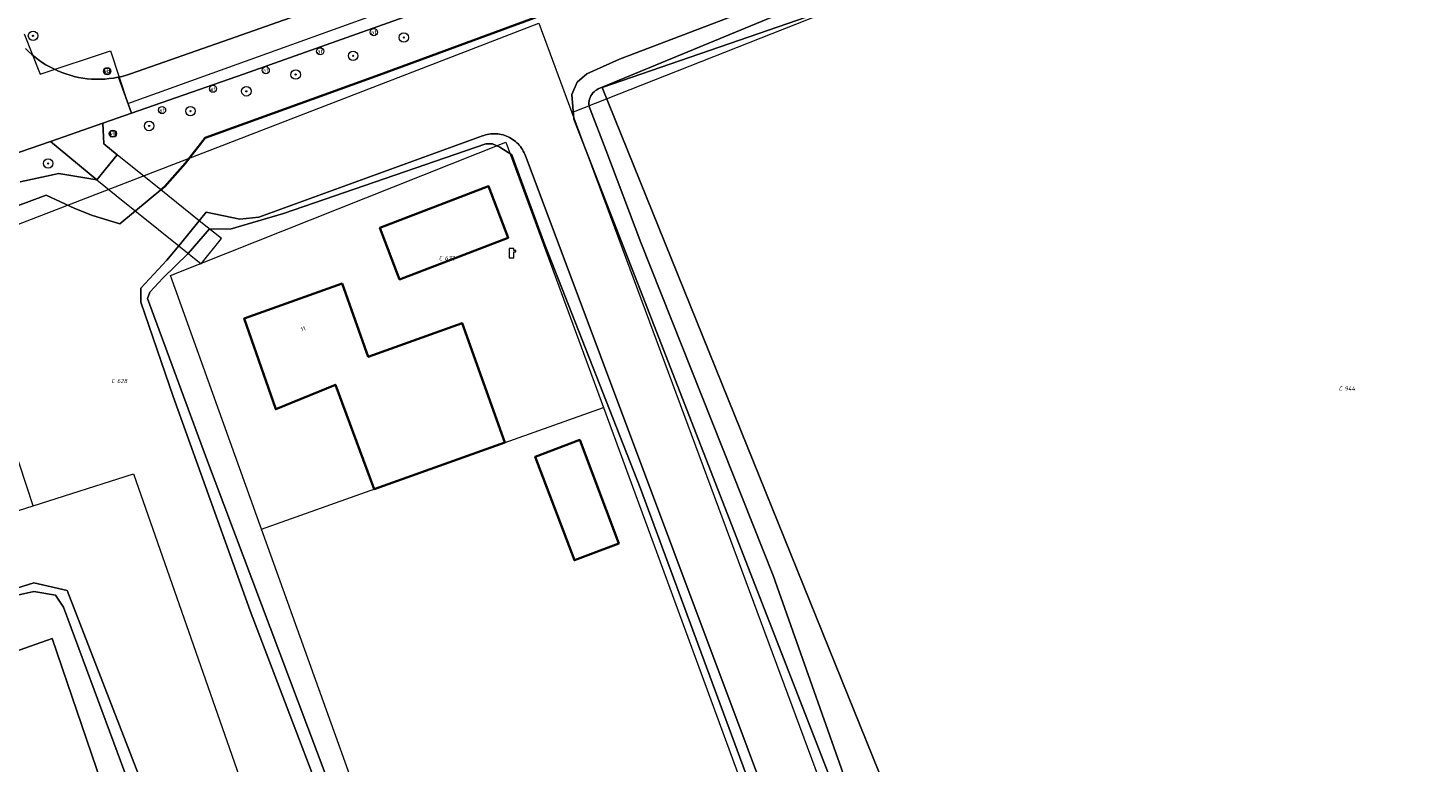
# Model space of a CAD drawing. Header units: metres. Extents: x 250001 to 257773, y 598992 to 609118.
# Tile 138 of 256: x 253015 to 253132, y 600355 to 600416. Entities that reach past the tile are written whole.
import ezdxf
from ezdxf.enums import TextEntityAlignment as Align
from ezdxf.lldxf.tags import DXFTag

# ---------------------------------------------------------------- set-up
doc = ezdxf.new("R2010")
doc.units = ezdxf.units.M
for name, color, linetype, lineweight in [('B-WE-GK-BESCHOEIING-G', 252, 'GK-BESCHOEIING', 35), ('B-WE-GR-BOOM-S', 252, 'Continuous', 25), ('B-WE-GR-FRUITTEELT-GV', 252, 'Continuous', 13), ('B-WE-GR-GRAS-GV', 252, 'Continuous', 13), ('B-WE-GR-GROENVOORZIENING-GV', 252, 'Continuous', 18), ('B-WE-IE-TERREINAFSCHEIDING_KUNSTMATIG_HEKWERK-G', 252, 'IE-TERREINAFSCHEIDING-KUNSTMATIG', 18), ('B-WE-KG-GRENS_PERCEEL-G', 150, 'KG-PERCEEL', 18), ('B-WE-KG-GRENS_PERCEEL-S', 150, 'Continuous', 25), ('B-WE-KL-POMP-S', 252, 'Continuous', 25), ('B-WE-KW-KUNSTWERK_DEK-GV', 252, 'Continuous', 18), ('B-WE-OG-BEBOUWING-GV', 1, 'Continuous', 35), ('B-WE-OG-BEBOUWING-T18', 7, 'Continuous', 18), ('B-WE-OG-TERREIN_ERF-GV', 7, 'Continuous', 18), ('B-WE-OG-WATER-GV', 252, 'Continuous', 18), ('B-WE-OG-WATER_SLOOT-GV', 252, 'Continuous', 18), ('B-WE-VH-VERHARDING_OPEN-GV', 252, 'Continuous', 18), ('B-WE-VW-AFSLUITPAAL-S', 252, 'Continuous', 25), ('B-WE-VW-VERKEERSTEKEN_BORD-S', 252, 'Continuous', 25), ('B-WE-VW-VERKEERSTEKEN_DRAAGCONSTRUCTIE-S', 252, 'Continuous', 25), ('X-XX-AL-REFERENTIE-G', 7, 'Continuous', 18)]:
    doc.layers.add(name, color=color, linetype=linetype, lineweight=lineweight)
doc.styles.add('NLCS-ISO', font='NLCS-ISO.ttf')
doc.styles.add('NLCS-ISO-ANNOTATIEF-T18', font='NLCS-ISO.ttf', dxfattribs={"height": 1.8})
doc.styles.get("Standard").update_dxf_attribs({"font": 'NLCS-ISO.ttf'})
doc.linetypes.add('GK-BESCHOEIING', pattern='A,30,-5,[1,NLCS.SHX,S=1,R=0,X=0,Y=0],-5', length=40)
doc.linetypes.add('IE-TERREINAFSCHEIDING-KUNSTMATIG', pattern='A,4,[82,NLCS.shx,S=0.75,R=90,X=0,Y=0],4,-2', length=10)
tags = doc.linetypes.add('KG-PERCEEL', pattern='A,5.5,-2,["P",Standard,S=1.8,R=0,X=-0.5,Y=-0.9],-2,5.5,-2,[5,NLCS.SHX,S=0.75,R=0,X=0,Y=0],-2', length=19).pattern_tags.tags
tags[6] = DXFTag(74, 10)

# ---------------------------------------------------------------- blocks, each defined once
blk = doc.blocks.new('SKG-PERCEELNUMMER-SO')
at = {"style": 'NLCS-ISO', "oblique": 10, "flags": 1}
blk.add_attdef('GEMEENTECODE', text='', height=1.8, dxfattribs=at).set_placement((0, 2.55), align=Align.MIDDLE_CENTER)
at = {"style": 'NLCS-ISO', "oblique": 10}
blk.add_attdef('SECTIE', text='', height=1.8, dxfattribs=at).set_placement((-0.5, 0), align=Align.MIDDLE_RIGHT)
blk.add_attdef('PERCEELNUMMER', text='', height=1.8, dxfattribs=at).set_placement((0.5, 0), align=Align.MIDDLE_LEFT)
blk = doc.blocks.new('BS2021-132-Xref-KAD-20210617')
at = {"layer": 'B-WE-KG-GRENS_PERCEEL-G', "flags": 128}
for points in [[(253060.382, 600409.351), (253137.964, 600439.979), (253141.324, 600441.332)], [(253014.249, 600415.988), (253015.596, 600412.579), (253021.521, 600414.544), (253022.987, 600410.099), (253068.007, 600426.338), (253067.4, 600428.691)], [(253015.021, 600376.222), (253007.955, 600397.689), (253057.585, 600416.892)], [(253057.585, 600416.892), (253060.382, 600409.351)], [(253060.382, 600409.351), (253091.894, 600324.377)], [(253034.251, 600374.27), (253026.587, 600395.633), (253054.825, 600406.856), (253063.038, 600384.503)], [(253063.038, 600384.503), (253085.907, 600322.267), (253057.064, 600310.683), (253034.251, 600374.27)], [(253034.251, 600374.27), (253063.038, 600384.503)], [(253015.021, 600376.222), (253023.48, 600378.908), (253050.328, 600302.038)], [(252968.879, 600351.514), (252967.467, 600361.237), (252995.324, 600369.967), (253015.021, 600376.222)]]:
    blk.add_lwpolyline(points, dxfattribs=at)
at = {"layer": 'B-WE-KG-GRENS_PERCEEL-S', "xscale": 0.2, "yscale": 0.2, "zscale": 0.2}
for p, values in [((253049.574, 600397.085), {'PERCEELNUMMER': '632', 'SECTIE': 'C'}), ((253021.985, 600386.738), {'PERCEELNUMMER': '628', 'SECTIE': 'C'}), ((253125.347, 600386.098), {'PERCEELNUMMER': '944', 'SECTIE': 'C'})]:
    blk.add_blockref('SKG-PERCEELNUMMER-SO', p, dxfattribs=at).add_auto_attribs(values)
blk = doc.blocks.new('SIE-WEG_VERKEERSBORD-SO')
at = {"color": 0, "linetype": 'ByBlock', "lineweight": 18}
blk.add_lwpolyline([(-1.125, -1.125), (1.125, -1.125), (1.125, 1.125), (-1.125, 1.125)], close=True, dxfattribs=at)
at = {"color": 0, "linetype": 'ByBlock', "lineweight": 18, "style": 'NLCS-ISO'}
blk.add_text('vb', height=1.5, dxfattribs=at).set_placement((0, 0), align=Align.MIDDLE_CENTER)
blk = doc.blocks.new('SKL-WATER_POMP-SO')
at = {"color": 0, "linetype": 'ByBlock', "lineweight": 18}
blk.add_lwpolyline([(1, 1.09), (1, 2), (-1, 2), (-1, -2), (1, -2), (1, 0.57), (1.85, 0.57), (1.85, 1.09)], close=True, dxfattribs=at)
blk = doc.blocks.new('SVW-AFSLUITPAAL-SO')
at = {"lineweight": 18}
blk.add_circle((0, 0), 1.5, dxfattribs=at)
at = {"lineweight": 18, "style": 'NLCS-ISO'}
blk.add_text('af', height=1.8, dxfattribs=at).set_placement((0, 0), align=Align.MIDDLE_CENTER)
blk = doc.blocks.new('SIE-WEG_PAAL_VERKEERSBORD-SO')
at = {"color": 0, "linetype": 'ByBlock', "lineweight": 18}
blk.add_circle((0, 0), 1.5, dxfattribs=at)
at = {"color": 0, "linetype": 'ByBlock', "lineweight": 18, "style": 'NLCS-ISO'}
blk.add_text('vb', height=1.5, dxfattribs=at).set_placement((0, 0.13), align=Align.MIDDLE_CENTER)
blk = doc.blocks.new('SGR-BOOM_01-SO')
at = {"linetype": 'ByBlock', "lineweight": 18}
h = blk.add_hatch(color=0, dxfattribs=at)
h.dxf.hatch_style = 1
edge = h.paths.add_edge_path()
edge.add_arc((0, 0), 0.25, 0, 360)
at = {"color": 0, "linetype": 'ByBlock', "lineweight": 18}
for radius in [2, 0.25]:
    blk.add_circle((0, 0), radius, dxfattribs=at)
blk = doc.blocks.new('BS2021-132-Xref-BGT-GRIJS-20210617-aangepast')
at = {"layer": 'B-WE-GK-BESCHOEIING-G', "flags": 128}
blk.add_lwpolyline([(253025.767, 600402.835), (253026.1, 600403.109), (253027.829, 600405.06), (253029.5, 600407.209), (253044.179, 600412.53), (253059.91, 600418.299), (253085.559, 600427.489), (253113.279, 600437.66), (253119.69, 600440.05), (253160.692, 600455.104)], dxfattribs=at)
at = {"layer": 'B-WE-GR-FRUITTEELT-GV', "flags": 128}
blk.add_lwpolyline([(253150.192, 600397.492), (253136.13, 600436.727), (253062.944, 600411.468), (253097.38, 600326.249), (253113.376, 600332.275), (253154.059, 600347.592), (253184.233, 600358.573), (253186.112, 600359.642), (253187.895, 600362.818), (253190.841, 600370.721), (253186.97, 600380.717), (253178.22, 600403.577), (253176.836, 600407.24), (253175.665, 600406.811), (253176.129, 600405.564), (253171.768, 600403.943), (253171.296, 600405.213)], close=True, dxfattribs=at)
at = {"layer": 'B-WE-GR-GRAS-GV', "flags": 128}
blk.add_lwpolyline([(253026.996, 600334.601), (253026.149, 600337.06), (253016.609, 600365.039), (253000, 600359.181), (252983.161, 600353.243), (252986.414, 600338.708), (252986.419, 600338.709), (252986.467, 600338.47), (252995.739, 600292.159), (253000, 600293.698), (253016.142, 600299.53), (253019.599, 600300.78), (253020.002, 600299.566), (253036.693, 600306.429), (253035.23, 600310.699)], close=True, dxfattribs=at)
at = {"layer": 'B-WE-GR-GROENVOORZIENING-GV', "flags": 128}
for points in [[(253157.782, 600448.099), (253130.497, 600437.837), (253111.977, 600430.558), (253085.243, 600420.724), (253062.609, 600411.336), (253062.484, 600411.272), (253062.362, 600411.193), (253062.249, 600411.101), (253062.147, 600410.997), (253062.057, 600410.882), (253061.98, 600410.758), (253061.918, 600410.627), (253061.87, 600410.489), (253061.837, 600410.347), (253061.82, 600410.202), (253061.819, 600410.057), (253061.834, 600409.912), (253061.865, 600409.769), (253061.911, 600409.631), (253063.228, 600406.222), (253066.176, 600398.413), (253077.334, 600370.359), (253092.978, 600326.097)], [(253097.38, 600326.249), (253062.944, 600411.468), (253136.13, 600436.727)], [(253013.929, 600403.51), (253017.17, 600404.21), (253020.39, 600403.67), (253016.47, 600406.9), (253007.9, 600403.96)], [(252983.161, 600353.243), (253000, 600359.181), (253016.609, 600365.039), (253026.149, 600337.06)], [(253029.203, 600336.357), (253017.569, 600367.694), (253016.895, 600368.685), (253015.078, 600369.004), (253013.71, 600368.712), (253007.553, 600366.794), (252993.784, 600361.377), (252981.899, 600356.804), (252980.584, 600355.949), (252979.835, 600355.098), (252979.649, 600354.532)]]:
    blk.add_lwpolyline(points, dxfattribs=at)
at = {"layer": 'B-WE-IE-TERREINAFSCHEIDING_KUNSTMATIG_HEKWERK-G', "flags": 128}
blk.add_lwpolyline([(252986.414, 600338.708), (252986.419, 600338.709), (252986.467, 600338.47), (252995.739, 600292.159), (253000, 600293.698), (253016.142, 600299.53), (253019.599, 600300.78), (253020.002, 600299.566), (253036.693, 600306.429), (253035.23, 600310.699), (253026.996, 600334.601), (253026.149, 600337.06), (253016.609, 600365.039), (253000, 600359.181), (252983.162, 600353.243)], dxfattribs=at)
at = {"layer": 'B-WE-KW-KUNSTWERK_DEK-GV', "flags": 128}
blk.add_lwpolyline([(253030.866, 600398.73), (253028.998, 600400.234), (253025.767, 600402.835), (253022.096, 600405.79), (253020.39, 600403.67), (253022.007, 600402.368), (253027.274, 600398.127), (253029.16, 600396.609)], close=True, dxfattribs=at)
at = {"layer": 'B-WE-OG-BEBOUWING-GV', "flags": 128}
for points in [[(253055.025, 600398.808), (253053.362, 600403.141), (253044.215, 600399.629), (253045.878, 600395.296)], [(253043.239, 600388.78), (253041.029, 600394.949), (253032.799, 600392.01), (253035.44, 600384.359), (253040.472, 600386.425), (253043.73, 600377.64), (253054.73, 600381.55), (253051.149, 600391.609)], [(253064.335, 600373.057), (253061.039, 600381.777), (253057.295, 600380.362), (253060.591, 600371.642)]]:
    blk.add_lwpolyline(points, close=True, dxfattribs=at)
at = {"layer": 'B-WE-OG-TERREIN_ERF-GV', "flags": 128}
blk.add_lwpolyline([(253014.363, 600414.745), (253014.627, 600414.485), (253014.901, 600414.238), (253015.186, 600414.002), (253015.48, 600413.778), (253015.784, 600413.568), (253016.097, 600413.371), (253016.418, 600413.188), (253016.747, 600413.019), (253017.083, 600412.864), (253017.425, 600412.724), (253017.773, 600412.598), (253018.126, 600412.488), (253018.483, 600412.394), (253018.844, 600412.315), (253019.208, 600412.251), (253019.575, 600412.203), (253019.943, 600412.172), (253020.313, 600412.156), (253020.683, 600412.156), (253021.052, 600412.172), (253021.42, 600412.205), (253021.787, 600412.253), (253022.151, 600412.317), (253022.207, 600412.329), (253022.512, 600412.396), (253022.869, 600412.492), (253023.222, 600412.602), (253031.562, 600415.532), (253060.422, 600425.732)], dxfattribs=at)
for points in [[(253053.689, 600406.705), (253053.143, 600406.71), (253036.084, 600400.853), (253031.616, 600399.527), (253029.858, 600399.542), (253028.072, 600397.485), (253025.942, 600395.391), (253024.84, 600394.218), (253024.653, 600393.674), (253029.543, 600380.444), (253044.394, 600340.932), (253055.529, 600313.55), (253056.607, 600311.995), (253058.509, 600310.978), (253059.78, 600310.785), (253061.329, 600311.045), (253064.982, 600312.833), (253086.801, 600322.196), (253077.553, 600346.834), (253066.174, 600377.674), (253058.074, 600398.299), (253055.318, 600405.782), (253054.323, 600406.427)], [(253044.215, 600399.629), (253053.362, 600403.141), (253055.025, 600398.808), (253045.878, 600395.296)], [(253032.799, 600392.01), (253041.029, 600394.949), (253043.239, 600388.78), (253051.149, 600391.609), (253054.73, 600381.55), (253043.73, 600377.64), (253040.472, 600386.425), (253035.44, 600384.359)], [(253057.295, 600380.362), (253061.039, 600381.777), (253064.335, 600373.057), (253060.591, 600371.642)]]:
    blk.add_lwpolyline(points, close=True, dxfattribs=at)
at = {"layer": 'B-WE-OG-WATER-GV', "flags": 128}
for points in [[(253160.692, 600455.104), (253119.69, 600440.05), (253113.279, 600437.66), (253085.559, 600427.489), (253059.91, 600418.299), (253044.179, 600412.53), (253029.5, 600407.209), (253027.829, 600405.06), (253026.1, 600403.109), (253025.767, 600402.835), (253023.624, 600401.066), (253022.319, 600399.989), (253020.009, 600400.67), (253018.539, 600401.26), (253016.119, 600402.39), (253008.609, 600399.609)], [(253042.419, 600343.447), (253033.299, 600367.377), (253026.805, 600385.434), (253024.082, 600393.384), (253024.077, 600394.554), (253026.279, 600396.91), (253027.274, 600398.127), (253028.998, 600400.234), (253029.599, 600400.969), (253032.42, 600400.38), (253034.019, 600400.54), (253052.869, 600407.39), (253052.961, 600407.422), (253053.104, 600407.465), (253053.25, 600407.5), (253053.397, 600407.528), (253053.545, 600407.547), (253053.694, 600407.559), (253053.844, 600407.562), (253053.993, 600407.558), (253054.142, 600407.545), (253054.29, 600407.525), (253054.437, 600407.497), (253054.582, 600407.461), (253054.725, 600407.417), (253054.866, 600407.366), (253055.003, 600407.307), (253055.137, 600407.241), (253055.268, 600407.168), (253055.394, 600407.088), (253055.516, 600407.001), (253055.633, 600406.908), (253055.745, 600406.809), (253055.851, 600406.704), (253055.952, 600406.593), (253056.047, 600406.477), (253056.135, 600406.357), (253056.217, 600406.231), (253056.291, 600406.102), (253056.359, 600405.969), (253056.42, 600405.832), (253056.473, 600405.692), (253056.519, 600405.55), (253087.653, 600322.49)], [(252981.1, 600344.009), (252979.119, 600355.76), (252980.91, 600357.159), (252988.559, 600360.479), (253000, 600364.695), (253006.17, 600366.969), (253015.079, 600369.75), (253017.889, 600369.099), (253027.769, 600343.589)]]:
    blk.add_lwpolyline(points, dxfattribs=at)
blk.add_lwpolyline([(253089.049, 600423.239), (253158.389, 600449.56), (253162.213, 600449.359), (253168.839, 600430.939), (253192.054, 600370.649), (253187.472, 600358.449), (253166.931, 600351.375), (253093.58, 600323.736), (253093.302, 600324.555), (253060.539, 600408.78), (253060.38, 600410.869), (253060.82, 600411.9), (253061.63, 600412.599), (253064.39, 600413.859)], close=True, dxfattribs=at)
at = {"layer": 'B-WE-OG-WATER_SLOOT-GV', "flags": 128}
for points in [[(253140.63, 600450.88), (253119.749, 600443.489), (253107.799, 600439.25), (253092.88, 600433.93), (253078.489, 600428.81), (253061.17, 600422.63), (253045.769, 600417.229), (253032.73, 600412.589), (253023.288, 600409.304), (253020.889, 600408.469), (253020.959, 600406.719), (253022.096, 600405.79), (253020.39, 600403.67), (253017.17, 600404.21), (253013.929, 600403.51)], [(253008.609, 600399.609), (253016.119, 600402.39), (253018.539, 600401.26), (253020.009, 600400.67), (253022.319, 600399.989), (253023.624, 600401.066), (253025.767, 600402.835), (253026.1, 600403.109), (253027.829, 600405.06), (253029.5, 600407.209), (253044.179, 600412.53), (253059.91, 600418.299), (253085.559, 600427.489), (253113.279, 600437.66), (253119.69, 600440.05), (253160.692, 600455.104)], [(253092.978, 600326.097), (253077.334, 600370.359), (253066.176, 600398.413), (253063.228, 600406.222), (253061.911, 600409.631), (253061.865, 600409.769), (253061.834, 600409.912), (253061.819, 600410.057), (253061.82, 600410.202), (253061.837, 600410.347), (253061.87, 600410.489), (253061.918, 600410.627), (253061.98, 600410.758), (253062.057, 600410.882), (253062.147, 600410.997), (253062.249, 600411.101), (253062.362, 600411.193), (253062.484, 600411.272), (253062.609, 600411.336), (253085.243, 600420.724), (253111.977, 600430.558), (253130.497, 600437.837), (253157.782, 600448.099)], [(253087.653, 600322.49), (253056.519, 600405.55), (253056.473, 600405.692), (253056.42, 600405.832), (253056.359, 600405.969), (253056.291, 600406.102), (253056.217, 600406.231), (253056.135, 600406.357), (253056.047, 600406.477), (253055.952, 600406.593), (253055.851, 600406.704), (253055.745, 600406.809), (253055.633, 600406.908), (253055.516, 600407.001), (253055.394, 600407.088), (253055.268, 600407.168), (253055.137, 600407.241), (253055.003, 600407.307), (253054.866, 600407.366), (253054.725, 600407.417), (253054.582, 600407.461), (253054.437, 600407.497), (253054.29, 600407.525), (253054.142, 600407.545), (253053.993, 600407.558), (253053.844, 600407.562), (253053.694, 600407.559), (253053.545, 600407.547), (253053.397, 600407.528), (253053.25, 600407.5), (253053.104, 600407.465), (253052.961, 600407.422), (253052.869, 600407.39), (253034.019, 600400.54), (253032.42, 600400.38), (253029.599, 600400.969), (253028.998, 600400.234), (253027.274, 600398.127), (253026.279, 600396.91), (253024.077, 600394.554), (253024.082, 600393.384), (253026.805, 600385.434), (253033.299, 600367.377), (253042.419, 600343.447)], [(252979.649, 600354.532), (252979.835, 600355.098), (252980.584, 600355.949), (252981.899, 600356.804), (252993.784, 600361.377), (253007.553, 600366.794), (253013.71, 600368.712), (253015.078, 600369.004), (253016.895, 600368.685), (253017.569, 600367.694), (253029.203, 600336.357)], [(253027.769, 600343.589), (253017.889, 600369.099), (253015.079, 600369.75), (253006.17, 600366.969), (253000, 600364.695), (252988.559, 600360.479), (252980.91, 600357.159), (252979.119, 600355.76), (252981.1, 600344.009)]]:
    blk.add_lwpolyline(points, dxfattribs=at)
for points in [[(253162.213, 600449.359), (253158.389, 600449.56), (253089.049, 600423.239), (253064.39, 600413.859), (253061.63, 600412.599), (253060.82, 600411.9), (253060.38, 600410.869), (253060.539, 600408.78), (253093.302, 600324.555), (253093.58, 600323.736), (253166.931, 600351.375), (253187.472, 600358.449), (253192.054, 600370.649), (253168.839, 600430.939)], [(253036.084, 600400.853), (253053.143, 600406.71), (253053.689, 600406.705), (253054.323, 600406.427), (253055.318, 600405.782), (253058.074, 600398.299), (253066.174, 600377.674), (253077.553, 600346.834), (253086.801, 600322.196), (253064.982, 600312.833), (253061.329, 600311.045), (253059.78, 600310.785), (253058.509, 600310.978), (253056.607, 600311.995), (253055.529, 600313.55), (253044.394, 600340.932), (253029.543, 600380.444), (253024.653, 600393.674), (253024.84, 600394.218), (253025.942, 600395.391), (253028.072, 600397.485), (253029.858, 600399.542), (253031.616, 600399.527)]]:
    blk.add_lwpolyline(points, close=True, dxfattribs=at)
at = {"layer": 'B-WE-VH-VERHARDING_OPEN-GV', "flags": 128}
for points in [[(253148.503, 600457.072), (253125.943, 600449.082), (253114.672, 600445.102), (253106.674, 600442.293), (253087.946, 600435.534), (253079.785, 600432.543), (253060.422, 600425.732), (253031.562, 600415.532), (253023.222, 600412.602), (253022.869, 600412.492), (253022.512, 600412.396), (253022.207, 600412.329), (253023.288, 600409.304), (253032.73, 600412.589), (253045.769, 600417.229), (253061.17, 600422.63), (253078.489, 600428.81), (253092.88, 600433.93), (253107.799, 600439.25), (253119.749, 600443.489), (253140.63, 600450.88)], [(253007.9, 600403.96), (253016.47, 600406.9), (253020.889, 600408.469), (253023.288, 600409.304), (253022.207, 600412.329), (253022.151, 600412.317), (253021.787, 600412.253), (253021.42, 600412.205), (253021.052, 600412.172), (253020.683, 600412.156), (253020.313, 600412.156), (253019.943, 600412.172), (253019.575, 600412.203), (253019.208, 600412.251), (253018.844, 600412.315), (253018.483, 600412.394), (253018.126, 600412.488), (253017.773, 600412.598), (253017.425, 600412.724), (253017.083, 600412.864), (253016.747, 600413.019), (253016.418, 600413.188), (253016.097, 600413.371), (253015.784, 600413.568), (253015.48, 600413.778), (253015.186, 600414.002), (253014.901, 600414.238), (253014.627, 600414.485), (253014.363, 600414.745)]]:
    blk.add_lwpolyline(points, dxfattribs=at)
for points in [[(253020.959, 600406.719), (253020.889, 600408.469), (253016.47, 600406.9), (253020.39, 600403.67), (253022.096, 600405.79)], [(253025.767, 600402.835), (253022.096, 600405.79), (253020.39, 600403.67), (253022.007, 600402.368), (253027.274, 600398.127), (253029.16, 600396.609), (253030.866, 600398.73), (253028.998, 600400.234)]]:
    blk.add_lwpolyline(points, close=True, dxfattribs=at)
at = {"layer": 'B-WE-GR-BOOM-S', "xscale": 0.2, "yscale": 0.2, "zscale": 0.2}
for p in [(253015.01, 600415.813), (253046.23, 600415.67), (253041.96, 600414.13), (253037.12, 600412.55), (253032.97, 600411.14), (253028.26, 600409.47), (253024.78, 600408.22), (253016.28, 600405.06)]:
    blk.add_blockref('SGR-BOOM_01-SO', p, dxfattribs=at)
at = {"layer": 'B-WE-KL-POMP-S', "xscale": 0.2, "yscale": 0.2, "zscale": 0.2}
blk.add_blockref('SKL-WATER_POMP-SO', (253055.304, 600397.503), dxfattribs=at)
at = {"layer": 'B-WE-VW-AFSLUITPAAL-S', "xscale": 0.2, "yscale": 0.2, "zscale": 0.2}
for p in [(253043.706, 600416.124), (253039.188, 600414.511), (253034.603, 600412.916), (253030.164, 600411.355), (253025.874, 600409.56)]:
    blk.add_blockref('SVW-AFSLUITPAAL-SO', p, dxfattribs=at)
at = {"layer": 'B-WE-VW-VERKEERSTEKEN_BORD-S', "xscale": 0.2, "yscale": 0.2, "zscale": 0.2}
for p in [(253021.25, 600412.83), (253021.73, 600407.57)]:
    blk.add_blockref('SIE-WEG_VERKEERSBORD-SO', p, dxfattribs=at)
at = {"layer": 'B-WE-VW-VERKEERSTEKEN_DRAAGCONSTRUCTIE-S', "xscale": 0.2, "yscale": 0.2, "zscale": 0.2}
for p in [(253021.25, 600412.83), (253021.73, 600407.57)]:
    blk.add_blockref('SIE-WEG_PAAL_VERKEERSBORD-SO', p, dxfattribs=at)
at = {"layer": 'B-WE-OG-BEBOUWING-T18', "style": 'NLCS-ISO-ANNOTATIEF-T18'}
blk.add_text('11', height=0.36, rotation=19.7, dxfattribs=at).set_placement((253037.755, 600391.125), align=Align.MIDDLE)

msp = doc.modelspace()

# ---------------------------------------------------------------- block references
at = {"layer": 'X-XX-AL-REFERENTIE-G'}
for name in ['BS2021-132-Xref-BGT-GRIJS-20210617-aangepast', 'BS2021-132-Xref-KAD-20210617']:
    msp.add_blockref(name, (0, 0), dxfattribs=at)

doc.saveas('drawing.dxf')
